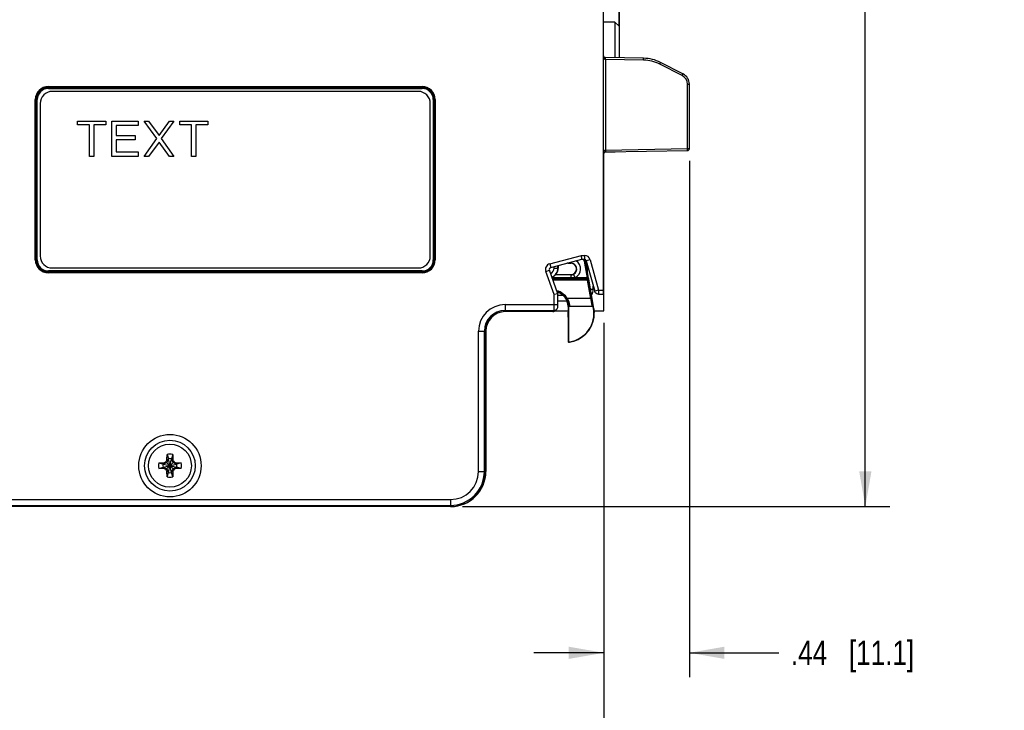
# Model space of a CAD drawing. Header units: inches. Extents: x 0 to 22, y 0 to 17.
# Tile 26 of 34: x 10.5 to 15.6, y 6 to 9.6. Entities that reach past the tile are written whole.
import ezdxf

# ---------------------------------------------------------------- set-up
doc = ezdxf.new("R2010")
doc.units = ezdxf.units.IN
doc.header["$LTSCALE"] = 1.21
doc.header["$MEASUREMENT"] = 0
doc.layers.get('0').update_dxf_attribs({"linetype": 'CONTINUOUS'})
for name, color, linetype in [('02___PRT_ALL_AXES', 7, 'CONTINUOUS'), ('03___PRT_ALL_CURVES', 7, 'CONTINUOUS'), ('06___PRT_ALL_SURFS', 7, 'CONTINUOUS'), ('DIMENSIONS', 7, 'CONTINUOUS')]:
    doc.layers.add(name, color=color, linetype=linetype)
doc.styles.get("Standard").update_dxf_attribs({"font": 'txt', "width": 0.8})
doc.dimstyles.new('DIMSTYLE_3', dxfattribs={"dimtxt": 0.125, "dimasz": 0.18, "dimexe": 0.125, "dimexo": 0.0625, "dimgap": 0.0625, "dimtad": 0, "dimtih": 1, "dimtoh": 1, "dimzin": 4, "dimdsep": 46, "dimtxsty": 'STANDARD', "dimblk": '_FILLED', "dimblk1": '_FILLED', "dimblk2": '_FILLED', "dimcen": 0.09, "dimadec": 0, "dimazin": 0, "dimtp": 0.001, "dimtm": 0.001, "dimtfac": 1, "dimtofl": 0, "dimtmove": 0, "dimatfit": 3, "dimldrblk": '_FILLED', "dimfxl": 1, "dimtolj": 1, "dimtzin": 4, "dimarcsym": 0})

# ---------------------------------------------------------------- blocks, each defined once
blk = doc.blocks.new('_FILLED')
at = {"color": 0, "linetype": 'BYBLOCK'}
blk.add_solid([(0, 0), (-1, 0.174), (-1, -0.174)], dxfattribs=at)
blk = doc.blocks.new('*D23')
at = {"layer": 'DIMENSIONS', "color": 2, "linetype": 'CONTINUOUS'}
for p, q in [((13.5691, 13.1022), (14.9716, 13.1022)), ((14.8466, 13.1022), (14.8466, 10.2195)), ((14.8466, 7.0867), (14.8466, 9.9695)), ((12.7821, 7.0867), (14.9716, 7.0867))]:
    blk.add_line(p, q, dxfattribs=at)
at = {"layer": 'DIMENSIONS', "color": 2, "linetype": 'CONTINUOUS', "xscale": 0.18, "yscale": 0.18, "zscale": 0.18}
for p, rotation in [((14.8466, 13.1022), 90), ((14.8466, 7.0867), 270)]:
    blk.add_blockref('_FILLED', p, dxfattribs=dict(at, rotation=rotation))
at = {"layer": 'DIMENSIONS', "color": 2, "linetype": 'CONTINUOUS', "insert": (14.8466, 10.157), "char_height": 0.125, "width": 1.425, "attachment_point": 2, "line_spacing_factor": 0.9}
blk.add_mtext('(6.02{\\Ftxt.shx;\\W1.000000;\\H0.125000; }[152.8])', dxfattribs=at)
blk = doc.blocks.new('*D24')
at = {"layer": 'DIMENSIONS', "color": 2, "linetype": 'CONTINUOUS'}
for p, q in [((13.9446, 8.8605), (13.9446, 6.2115)), ((13.5066, 8.0286), (13.5066, 6.2115)), ((13.5066, 6.3365), (13.1466, 6.3365)), ((13.9446, 6.3365), (14.4024, 6.3365))]:
    blk.add_line(p, q, dxfattribs=at)
at = {"layer": 'DIMENSIONS', "color": 2, "linetype": 'CONTINUOUS', "xscale": 0.18, "yscale": 0.18, "zscale": 0.18}
blk.add_blockref('_FILLED', (13.5066, 6.3365), dxfattribs=at)
at = {"layer": 'DIMENSIONS', "color": 2, "linetype": 'CONTINUOUS', "xscale": 0.18, "yscale": 0.18, "zscale": 0.18, "rotation": 180}
blk.add_blockref('_FILLED', (13.9446, 6.3365), dxfattribs=at)
at = {"layer": 'DIMENSIONS', "color": 2, "linetype": 'CONTINUOUS', "insert": (14.4649, 6.399), "char_height": 0.125, "width": 1.025, "attachment_point": 1, "line_spacing_factor": 0.9}
blk.add_mtext('.44{\\Ftxt.shx;\\W1.000000;\\H0.125000; }[11.1]', dxfattribs=at)
blk = doc.blocks.new('*D25')
at = {"layer": 'DIMENSIONS', "color": 2, "linetype": 'CONTINUOUS'}
for p, q in [((13.5066, 8.0286), (13.5066, 5.4615)), ((9.5043, 7.599), (9.5043, 5.4615)), ((9.5043, 5.5865), (10.8305, 5.5865)), ((13.5066, 5.5865), (12.1805, 5.5865))]:
    blk.add_line(p, q, dxfattribs=at)
at = {"layer": 'DIMENSIONS', "color": 2, "linetype": 'CONTINUOUS', "xscale": 0.18, "yscale": 0.18, "zscale": 0.18, "rotation": 180}
blk.add_blockref('_FILLED', (9.5043, 5.5865), dxfattribs=at)
at = {"layer": 'DIMENSIONS', "color": 2, "linetype": 'CONTINUOUS', "xscale": 0.18, "yscale": 0.18, "zscale": 0.18}
blk.add_blockref('_FILLED', (13.5066, 5.5865), dxfattribs=at)
at = {"layer": 'DIMENSIONS', "color": 2, "linetype": 'CONTINUOUS', "insert": (11.5055, 5.649), "char_height": 0.125, "width": 1.225, "attachment_point": 2, "line_spacing_factor": 0.9}
blk.add_mtext('4.00{\\Ftxt.shx;\\W1.000000;\\H0.125000; }[101.7]', dxfattribs=at)

msp = doc.modelspace()

# ---------------------------------------------------------------- linework, layer by layer
at = {"color": 7, "linetype": 'CONTINUOUS'}
for p, q in [((13.5046, 8.1765), (13.5046, 13.0992)), ((13.5864, 9.3886), (13.5865, 11.8489)), ((13.5844, 9.5503), (13.5844, 9.7062)), ((13.5628, 9.5719), (13.5046, 9.5719)), ((13.5628, 9.5719), (13.5627, 9.3891)), ((13.5628, 9.5719), (13.5844, 9.5503)), ((13.7101, 9.3865), (13.5144, 9.3899)), ((13.5145, 9.3799), (13.5144, 9.3899)), ((13.71, 9.3765), (13.5145, 9.3799)), ((13.5145, 9.3799), (13.5145, 8.9157)), ((13.71, 9.3765), (13.7101, 9.3865)), ((13.7929, 9.3558), (13.7974, 9.3647)), ((13.9074, 9.2975), (13.7929, 9.3558)), ((13.9118, 9.3064), (13.7974, 9.3647)), ((13.9074, 9.2975), (13.9118, 9.3064)), ((10.6586, 9.2314), (10.6586, 9.2414)), ((10.6586, 9.2414), (12.5746, 9.2414)), ((12.5746, 9.2314), (12.5746, 9.2414)), ((13.9347, 9.2529), (13.9446, 9.2529)), ((13.9347, 8.923), (13.9347, 9.2529)), ((13.9446, 8.923), (13.9446, 9.2529)), ((10.6586, 9.2364), (12.5746, 9.2364)), ((10.6586, 9.2314), (12.5746, 9.2314)), ((10.5916, 8.3525), (10.5916, 9.1745)), ((10.5916, 9.1745), (10.6016, 9.1745)), ((10.5966, 8.3525), (10.5966, 9.1745)), ((10.6016, 8.3525), (10.6016, 9.1745)), ((12.6315, 9.1745), (12.6415, 9.1745)), ((12.6315, 9.1745), (12.6315, 8.3525)), ((12.6365, 9.1745), (12.6365, 8.3525)), ((12.6415, 9.1745), (12.6415, 8.3525)), ((13.5066, 8.0911), (13.5066, 8.9016)), ((13.5627, 8.905), (13.511, 8.905)), ((13.5145, 8.9157), (13.5144, 8.9057)), ((13.5144, 8.9057), (13.9348, 8.913)), ((13.5145, 8.9157), (13.9347, 8.923)), ((13.5627, 8.9065), (13.5627, 8.905)), ((13.5627, 8.905), (13.5642, 8.9065)), ((13.9347, 8.923), (13.9446, 8.923)), ((13.9348, 8.913), (13.9347, 8.923)), ((13.5046, 8.8515), (13.5066, 8.8515)), ((13.5046, 8.8415), (13.5066, 8.8415)), ((13.5046, 8.836), (13.5066, 8.836)), ((13.5046, 8.826), (13.5066, 8.826)), ((13.5066, 8.3861), (13.5046, 8.3861)), ((13.5046, 8.3824), (13.5066, 8.3824)), ((10.5916, 8.3525), (10.6016, 8.3525)), ((12.6315, 8.3525), (12.6415, 8.3525)), ((13.2287, 8.3316), (13.3913, 8.3752)), ((13.2287, 8.3316), (13.2339, 8.3123)), ((13.2339, 8.3123), (13.394, 8.3552)), ((13.3368, 8.3347), (13.3173, 8.3347)), ((13.3212, 8.3357), (13.3368, 8.3357)), ((13.3368, 8.3347), (13.3368, 8.3399)), ((13.3913, 8.3752), (13.4067, 8.3752)), ((13.394, 8.3552), (13.3913, 8.3752)), ((13.394, 8.3552), (13.4067, 8.3552)), ((13.4067, 8.3752), (13.4067, 8.3552)), ((13.4092, 8.3357), (13.4141, 8.3365)), ((13.4225, 8.2604), (13.4092, 8.3357)), ((13.4096, 8.3506), (13.4151, 8.3506)), ((13.4278, 8.2591), (13.4141, 8.3365)), ((13.4356, 8.3531), (13.4163, 8.3478)), ((13.4163, 8.3478), (13.4591, 8.1912)), ((13.4207, 8.332), (13.4207, 8.2994)), ((13.4215, 8.295), (13.4215, 8.3291)), ((13.4356, 8.3531), (13.4783, 8.1965)), ((13.5046, 8.3524), (13.5066, 8.3524)), ((12.5746, 8.2955), (10.6586, 8.2955)), ((10.6586, 8.2955), (10.6586, 8.2855)), ((12.5746, 8.2905), (10.6586, 8.2905)), ((12.5746, 8.2855), (10.6586, 8.2855)), ((12.5746, 8.2855), (12.5746, 8.2955)), ((13.2082, 8.2925), (13.2271, 8.2993)), ((13.2509, 8.1741), (13.2082, 8.2925)), ((13.2709, 8.1776), (13.2271, 8.2993)), ((13.2509, 8.3098), (13.2509, 8.3169)), ((13.2509, 8.3098), (13.2719, 8.3098)), ((13.2709, 8.3098), (13.2709, 8.3222)), ((13.2719, 8.3225), (13.2719, 8.3098)), ((13.3589, 8.2604), (13.3501, 8.2784)), ((13.3368, 8.2594), (13.2414, 8.2594)), ((13.4242, 8.2554), (13.2428, 8.2554)), ((13.4229, 8.2538), (13.2434, 8.2538)), ((13.4229, 8.2488), (13.2452, 8.2488)), ((13.3368, 8.2752), (13.2573, 8.2752)), ((13.2584, 8.2763), (13.3368, 8.2763)), ((13.3368, 8.2763), (13.3368, 8.2594)), ((13.4225, 8.2604), (13.3589, 8.2604)), ((13.4274, 8.2613), (13.4225, 8.2604)), ((13.4225, 8.2604), (13.4241, 8.2561)), ((13.4242, 8.2554), (13.4229, 8.2538)), ((13.4229, 8.2488), (13.4229, 8.2538)), ((13.4278, 8.2497), (13.4229, 8.2488)), ((13.4397, 8.1535), (13.4229, 8.2488)), ((13.4241, 8.2561), (13.4242, 8.2554)), ((13.4292, 8.2513), (13.4278, 8.2497)), ((13.4447, 8.1544), (13.4278, 8.2497)), ((13.429, 8.2526), (13.429, 8.2527)), ((13.4553, 8.1035), (13.429, 8.2527)), ((13.4292, 8.2513), (13.429, 8.2527)), ((13.2709, 8.1776), (13.2509, 8.1741)), ((13.2709, 8.1226), (13.2709, 8.1776)), ((13.438, 8.2016), (13.4515, 8.2016)), ((13.4515, 8.2016), (13.4515, 8.2191)), ((13.4783, 8.1965), (13.4591, 8.1912)), ((13.4783, 8.1965), (13.5046, 8.1965)), ((13.4783, 8.1965), (13.4783, 8.1765)), ((13.2509, 8.1226), (13.2509, 8.1741)), ((13.2709, 8.1716), (13.2944, 8.1716)), ((13.2709, 8.1416), (13.317, 8.1416)), ((13.3188, 8.1535), (13.3144, 8.151)), ((13.4397, 8.1535), (13.3188, 8.1535)), ((13.4397, 8.1535), (13.4447, 8.1544)), ((13.4783, 8.1765), (13.5046, 8.1765)), ((12.9996, 8.1226), (13.2709, 8.1226)), ((12.9996, 8.1226), (12.9996, 8.0867)), ((12.9996, 8.0926), (13.2507, 8.0926)), ((13.0568, 8.0867), (12.9996, 8.0867)), ((13.0546, 8.0867), (13.0551, 8.0872)), ((13.2453, 8.0872), (13.0551, 8.0872)), ((13.2453, 8.0872), (13.2507, 8.0926)), ((13.2507, 8.0926), (13.2508, 8.1041)), ((13.2507, 8.0926), (13.2529, 8.0927)), ((13.2565, 8.0911), (13.3226, 8.0911)), ((13.2594, 8.093), (13.2648, 8.0985)), ((13.3247, 8.1135), (13.3226, 8.1135)), ((13.3226, 8.1135), (13.3226, 8.0832)), ((13.3226, 8.0832), (13.3227, 8.0832)), ((13.3228, 8.082), (13.3226, 8.0832)), ((13.3227, 8.0832), (13.3228, 8.082)), ((13.3228, 8.0824), (13.3228, 8.082)), ((13.3228, 8.082), (13.3229, 8.0813)), ((13.3229, 8.0803), (13.323, 8.0789)), ((13.323, 8.0789), (13.323, 8.0772)), ((13.323, 8.0772), (13.323, 8.0739)), ((13.3247, 8.1135), (13.325, 8.1085)), ((13.325, 8.1085), (13.3251, 8.1085)), ((13.3251, 8.1085), (13.3251, 7.9368)), ((13.3297, 8.1179), (13.33, 8.1135)), ((13.4468, 8.1135), (13.3301, 8.1135)), ((13.4517, 8.1094), (13.4518, 8.1094)), ((13.4528, 8.1031), (13.4517, 8.1094)), ((13.4528, 8.1031), (13.4553, 8.1035)), ((13.4572, 8.081), (13.4573, 8.0834)), ((13.4572, 8.0815), (13.4573, 8.0822)), ((13.4572, 8.0783), (13.4572, 8.0815)), ((13.4573, 8.0834), (13.4575, 8.0834)), ((13.4573, 8.0822), (13.4573, 8.0825)), ((13.4574, 8.0822), (13.4575, 8.0834)), ((13.4575, 8.0911), (13.5066, 8.0911)), ((13.323, 8.0743), (13.3231, 8.0733)), ((13.323, 8.0739), (13.3231, 8.0699)), ((13.3231, 8.0699), (13.3231, 8.0653)), ((13.3231, 8.0696), (13.3231, 8.0686)), ((13.3231, 8.0653), (13.3231, 8.0602)), ((13.3231, 8.0644), (13.3231, 8.0633)), ((13.3231, 8.0602), (13.3231, 7.9345)), ((13.3231, 8.0587), (13.3231, 8.0582)), ((13.4564, 8.0633), (13.4564, 8.0635)), ((12.8635, 7.9865), (12.8994, 7.9865)), ((12.8635, 7.2665), (12.8635, 7.9865)), ((12.8935, 7.2665), (12.8935, 7.9865)), ((12.8994, 7.9865), (12.8994, 7.2665)), ((12.9014, 7.9865), (12.9014, 7.2665)), ((11.2612, 7.3168), (11.2628, 7.3196)), ((11.2743, 7.329), (11.2651, 7.313)), ((11.2663, 7.3255), (11.2743, 7.329)), ((11.2673, 7.3539), (11.2743, 7.3319)), ((11.2889, 7.2611), (11.2743, 7.3319)), ((11.2743, 7.3319), (11.2743, 7.329)), ((11.2743, 7.2611), (11.2889, 7.3319)), ((11.2889, 7.264), (11.2743, 7.329)), ((11.2743, 7.264), (11.2889, 7.329)), ((11.2958, 7.3539), (11.2889, 7.3319)), ((11.2889, 7.329), (11.2889, 7.3319)), ((11.2889, 7.329), (11.2969, 7.3255)), ((11.2981, 7.313), (11.2889, 7.329)), ((11.3003, 7.3196), (11.3019, 7.3168)), ((11.2242, 7.3107), (11.2462, 7.3038)), ((11.2242, 7.2822), (11.2462, 7.2892)), ((11.2462, 7.2892), (11.317, 7.3038)), ((11.2491, 7.3038), (11.2462, 7.3038)), ((11.2462, 7.3038), (11.317, 7.2892)), ((11.2462, 7.2892), (11.2491, 7.2892)), ((11.2651, 7.313), (11.2491, 7.3038)), ((11.2526, 7.3118), (11.2491, 7.3038)), ((11.2491, 7.2892), (11.3141, 7.3038)), ((11.2491, 7.3038), (11.3141, 7.2892)), ((11.2491, 7.2892), (11.2651, 7.28)), ((11.2526, 7.2812), (11.2491, 7.2892)), ((11.2585, 7.3152), (11.2612, 7.3168)), ((11.2612, 7.2762), (11.2585, 7.2777)), ((11.2612, 7.3168), (11.3019, 7.2762)), ((11.2612, 7.2762), (11.3019, 7.3168)), ((11.2628, 7.2734), (11.2612, 7.2762)), ((11.2651, 7.28), (11.2743, 7.264)), ((11.2889, 7.264), (11.2981, 7.28)), ((11.3141, 7.3038), (11.2981, 7.313)), ((11.2981, 7.28), (11.3141, 7.2892)), ((11.3019, 7.2762), (11.3003, 7.2734)), ((11.3019, 7.3168), (11.3047, 7.3152)), ((11.3047, 7.2777), (11.3019, 7.2762)), ((11.3106, 7.3118), (11.3141, 7.3038)), ((11.3141, 7.2892), (11.3106, 7.2812)), ((11.317, 7.3038), (11.3141, 7.3038)), ((11.3141, 7.2892), (11.317, 7.2892)), ((11.339, 7.3107), (11.317, 7.3038)), ((11.339, 7.2822), (11.317, 7.2892)), ((11.2743, 7.264), (11.2663, 7.2675)), ((11.2673, 7.2391), (11.2743, 7.2611)), ((11.2743, 7.264), (11.2743, 7.2611)), ((11.2969, 7.2675), (11.2889, 7.264)), ((11.2889, 7.2611), (11.2889, 7.264)), ((11.2958, 7.2391), (11.2889, 7.2611)), ((12.8635, 7.2665), (12.8994, 7.2665)), ((10.3502, 7.1226), (12.7196, 7.1226)), ((12.7196, 7.1226), (12.7196, 7.0867)), ((12.7196, 7.0867), (10.3464, 7.0867)), ((10.3471, 7.0926), (12.7196, 7.0926))]:
    msp.add_line(p, q, dxfattribs=at)
for points in [[(13.429, 8.2527), (13.4287, 8.2543), (13.4283, 8.2565), (13.4278, 8.2591)], [(13.2648, 8.0985), (13.267, 8.1011), (13.2689, 8.1043)], [(13.2689, 8.1043), (13.27, 8.1075), (13.2706, 8.1111), (13.2708, 8.1129), (13.2708, 8.1152), (13.2708, 8.1185), (13.2709, 8.1226)], [(13.3229, 8.0813), (13.3229, 8.0808), (13.3229, 8.0803)], [(13.4557, 8.0576), (13.4559, 8.0593), (13.4561, 8.061), (13.4563, 8.0627), (13.4565, 8.0644), (13.4566, 8.066), (13.4567, 8.0675), (13.4568, 8.069), (13.4569, 8.0704), (13.457, 8.0718), (13.457, 8.0731), (13.4571, 8.0743), (13.4571, 8.0754), (13.4572, 8.0765), (13.4572, 8.0783)]]:
    msp.add_lwpolyline(points, dxfattribs=at)
for radius in [0.16, 0.13, 0.1102]:
    msp.add_circle((11.2816, 7.2965), radius, dxfattribs=at)
for centre, radius, start, end in [((13.5146, 9.3999), 0.01, 188.6346, 269), ((13.7067, 9.1865), 0.19, 62.9978, 89.0022), ((13.7066, 9.1865), 0.2, 63, 89), ((13.8847, 9.2529), 0.05, 0.0044, 62.9955), ((13.8846, 9.2529), 0.06, 0, 62.9856), ((10.6586, 9.1745), 0.067, 90, 180), ((12.5746, 9.1745), 0.067, 0, 90), ((10.6586, 9.1745), 0.062, 90, 180), ((10.6586, 9.1745), 0.057, 90, 180), ((12.5746, 9.1745), 0.062, 0, 90), ((12.5746, 9.1745), 0.057, 0, 90), ((13.5146, 8.8957), 0.01, 91, 171.363), ((13.5146, 8.9106), 0.00509, 91.0514, 101.5229), ((13.9346, 8.923), 0.01, 271, 360), ((10.6586, 8.3525), 0.067, 180, 270), ((10.6586, 8.3525), 0.062, 180, 270), ((10.6586, 8.3525), 0.057, 180, 270), ((12.5746, 8.3525), 0.067, 270, 360), ((12.5746, 8.3525), 0.062, 270, 360), ((12.5746, 8.3525), 0.057, 270, 360), ((13.2365, 8.3027), 0.03, 104.9988, 199.8022), ((13.3368, 8.3055), 0.0302, 296.1436, 90), ((13.3368, 8.3055), 0.0292, 270, 90), ((13.3368, 8.3055), 0.0502, 296.1436, 56.5758), ((13.3571, 8.3265), 0.0529, 10, 32.9015), ((13.4067, 8.3452), 0.03, 15.2535, 90.0016), ((13.4067, 8.3452), 0.00999, 15.22, 90.0351), ((13.3571, 8.3265), 0.0579, 10, 29.6841), ((13.2364, 8.3027), 0.00999, 104.9457, 199.8534), ((13.2216, 8.3098), 0.0293, 292.9148, 360), ((13.2216, 8.3098), 0.0493, 291.6767, 360), ((13.2216, 8.3098), 0.0503, 291.6407, 360), ((13.3368, 8.3055), 0.0302, 270.027, 296.1924), ((13.4229, 8.2488), 0.005, 10.0169, 89.9832), ((13.4242, 8.2504), 0.005, 10.0168, 89.9832), ((13.2476, 8.1135), 0.0817, 29.3328, 77.5459), ((13.2476, 8.1135), 0.0767, 29.3302, 74.4774), ((13.2476, 8.1135), 0.075, 0, 74.0472), ((13.3915, 8.2016), 0.0599, 330.614, 351.3416), ((13.3913, 8.2016), 0.0601, 351.2966, 359.9624), ((13.2454, 8.1123), 0.0791, 18.5624, 29.3193), ((12.9996, 7.9865), 0.1361, 90, 180), ((12.9996, 7.9865), 0.1061, 90, 180), ((12.9996, 7.9865), 0.1002, 90, 180), ((13.0016, 7.9865), 0.1002, 91.1526, 180), ((13.2452, 8.1073), 0.0201, 270.0748, 292.4273), ((9.3006, 8.1213), 3.9503, 359.751, 0.0191), ((13.2453, 8.1072), 0.02, 292.5027, 314.9986), ((13.2668, 8.079), 0.0562, 2.3801, 3.0492), ((13.3276, 8.0832), 0.005, 194.8741, 202.4528), ((13.2292, 8.0774), 0.0938, 2.0596, 2.4212), ((13.1934, 8.0761), 0.1296, 1.8718, 2.074), ((13.117, 8.0736), 0.206, 1.2985, 1.8593), ((12.9866, 8.0704), 0.3365, 1.177, 1.3418), ((12.8375, 8.0674), 0.4855, 0.8226, 1.1735), ((13.33, 8.1085), 0.005, 90.0047, 180.0047), ((13.3076, 8.0775), 0.1475, 279.099, 10), ((13.4469, 8.1085), 0.005, 9.9927, 89.9963), ((13.3076, 8.0775), 0.15, 2.2734, 10), ((13.4525, 8.0832), 0.00501, 339.2594, 347.638), ((12.4755, 8.0622), 0.8477, 0.4994, 0.7513), ((12.1394, 8.0592), 1.1837, 0.2483, 0.4545), ((11.9377, 8.0583), 1.3855, 0.0174, 0.2048), ((13.3076, 8.0775), 0.1494, 278.1831, 352.342), ((13.2901, 8.0798), 0.1671, 352.3512, 354.345), ((13.0377, 8.1818), 0.3777, 319.0904, 319.5491), ((13.3281, 7.9345), 0.005, 180.0204, 278.1618), ((13.3301, 7.9368), 0.005, 179.9942, 279.1048), ((13.0353, 8.1927), 0.3943, 318.1281, 318.5764), ((11.2816, 7.2965), 0.0297, 129.0984, 140.9016), ((13.1487, 6.2214), 2.1823, 149.6067, 149.7872), ((11.2816, 7.2965), 0.0592, 76.0695, 103.9305), ((11.2816, 7.2965), 0.0361, 78.3738, 101.6262), ((9.4874, 6.264), 2.0979, 30.2091, 30.3969), ((11.2816, 7.2965), 0.0297, 39.0984, 50.9016), ((11.2816, 7.2965), 0.0592, 166.0695, 193.9305), ((11.2816, 7.2965), 0.0361, 168.3738, 191.6262), ((12.3141, 5.5023), 2.0979, 120.2091, 120.3969), ((12.3567, 9.1636), 2.1823, 239.6067, 239.7872), ((11.2816, 7.2965), 0.0297, 219.0984, 230.9016), ((13.0758, 8.329), 2.0979, 210.2091, 210.3969), ((9.4145, 8.3716), 2.1823, 329.6067, 329.7872), ((11.2816, 7.2965), 0.0297, 309.0984, 320.9016), ((10.2065, 5.4294), 2.1823, 59.6067, 59.7872), ((10.2491, 9.0907), 2.0979, 300.2091, 300.3969), ((11.2816, 7.2965), 0.0361, 348.3738, 11.6262), ((11.2816, 7.2965), 0.0592, 346.0695, 13.9305), ((11.2816, 7.2965), 0.0592, 256.0695, 283.9305), ((11.2816, 7.2965), 0.0361, 258.3738, 281.6262), ((12.7196, 7.2665), 0.1798, 270, 360), ((12.7196, 7.2665), 0.1739, 270, 360), ((12.7196, 7.2665), 0.1439, 270, 360), ((12.7216, 7.2665), 0.1798, 270, 360)]:
    msp.add_arc(centre, radius, start, end, dxfattribs=at)
for centre, ratio, start_param, end_param in [((13.3301, 8.1085), 0.999848, 1.570796, 3.141593), ((13.4468, 8.1085), 0.999843, 0.174506, 1.570796)]:
    msp.add_ellipse(centre, major_axis=(0.005, 0), ratio=ratio, start_param=start_param, end_param=end_param, dxfattribs=at)
for points, knots in [([(13.5072, 9.3865), (13.5067, 9.3875), (13.5059, 9.3897), (13.5049, 9.3942), (13.5046, 9.3976), (13.5046, 9.3999)], [0, 0, 0, 0, 0.251884, 0.502122, 1, 1, 1, 1]), ([(13.5145, 9.3799), (13.514, 9.3799), (13.5131, 9.3801), (13.5119, 9.3806), (13.5108, 9.3813), (13.5096, 9.3825), (13.5083, 9.3842), (13.5075, 9.3857), (13.5072, 9.3865)], [0, 0, 0, 0, 0.131691, 0.26134, 0.388454, 0.513412, 0.758518, 1, 1, 1, 1]), ([(13.5046, 8.8957), (13.5046, 8.8975), (13.5048, 8.9004), (13.5055, 8.9041), (13.5062, 8.9069), (13.5073, 8.9095), (13.5085, 8.9117), (13.5097, 8.9132), (13.5108, 8.9142), (13.5121, 8.9151), (13.5131, 8.9155), (13.5136, 8.9156)], [0, 0, 0, 0, 0.244267, 0.366818, 0.489851, 0.613698, 0.738954, 0.802545, 0.867063, 0.932827, 1, 1, 1, 1]), ([(13.3589, 8.2604), (13.3571, 8.2602), (13.3534, 8.2599), (13.346, 8.2595), (13.3405, 8.2594), (13.3368, 8.2594)], [0, 0, 0, 0, 0.250007, 0.500012, 1, 1, 1, 1]), ([(13.429, 8.2527), (13.4289, 8.253), (13.4288, 8.2534), (13.4284, 8.2541), (13.4279, 8.2547), (13.4273, 8.2552), (13.4266, 8.2556), (13.4258, 8.2559), (13.425, 8.2561), (13.4244, 8.2561), (13.4241, 8.2561)], [0, 0, 0, 0, 0.116536, 0.234549, 0.3548, 0.477951, 0.604246, 0.73379, 0.866209, 1, 1, 1, 1]), ([(13.4783, 8.1765), (13.4762, 8.1765), (13.4729, 8.177), (13.4689, 8.1788), (13.4662, 8.1805), (13.4637, 8.1827), (13.461, 8.1861), (13.4596, 8.1891), (13.4591, 8.1912)], [0, 0, 0, 0, 0.249324, 0.374708, 0.499899, 0.625113, 0.750568, 1, 1, 1, 1]), ([(13.3188, 8.1535), (13.3198, 8.1519), (13.3212, 8.1494), (13.3229, 8.146), (13.3241, 8.1435), (13.3251, 8.1409), (13.326, 8.1384), (13.3268, 8.1359), (13.3277, 8.1327), (13.3285, 8.1289), (13.3292, 8.1247), (13.3295, 8.1211), (13.3296, 8.1189), (13.3297, 8.1179)], [0, 0, 0, 0, 0.151719, 0.227033, 0.301531, 0.374862, 0.446663, 0.516554, 0.58413, 0.710763, 0.823763, 0.920831, 1, 1, 1, 1]), ([(13.3204, 8.1375), (13.3209, 8.1362), (13.3216, 8.1338), (13.3228, 8.1291), (13.3236, 8.1247), (13.3242, 8.1206), (13.3244, 8.118), (13.3246, 8.1156), (13.3246, 8.1142), (13.3247, 8.1135)], [0, 0, 0, 0, 0.160248, 0.313146, 0.590383, 0.712212, 0.821579, 0.917714, 1, 1, 1, 1]), ([(13.4469, 8.1135), (13.4469, 8.1135), (13.4469, 8.1135), (13.4469, 8.1135), (13.4469, 8.1135), (13.4469, 8.1135), (13.4469, 8.1136), (13.4469, 8.1136), (13.4469, 8.1137), (13.4469, 8.1138), (13.4469, 8.1139), (13.4469, 8.1141), (13.4469, 8.1144), (13.4468, 8.1147), (13.4468, 8.1153), (13.4467, 8.1159), (13.4466, 8.1166), (13.4464, 8.1174), (13.4463, 8.1183), (13.4461, 8.1193), (13.4459, 8.1208), (13.4455, 8.1228), (13.4451, 8.1254), (13.4445, 8.1283), (13.444, 8.1315), (13.4433, 8.1348), (13.4427, 8.1384), (13.442, 8.142), (13.441, 8.1471), (13.4402, 8.1509), (13.4397, 8.1535)], [0, 0, 0, 0, 0.00024, 0.00054, 0.000954, 0.0015, 0.002187, 0.003019, 0.005128, 0.007834, 0.011142, 0.015052, 0.019564, 0.030388, 0.043583, 0.059113, 0.076941, 0.097023, 0.1193, 0.14371, 0.170192, 0.22909, 0.295362, 0.368334, 0.447261, 0.531364, 0.619811, 0.711759, 0.806377, 1, 1, 1, 1]), ([(13.4518, 8.1094), (13.4518, 8.1094), (13.4518, 8.1094), (13.4518, 8.1094), (13.4518, 8.1094), (13.4518, 8.1094), (13.4518, 8.1095), (13.4518, 8.1096), (13.4518, 8.1097), (13.4518, 8.1099), (13.4518, 8.11), (13.4518, 8.1103), (13.4517, 8.1108), (13.4517, 8.1114), (13.4516, 8.1121), (13.4515, 8.1129), (13.4514, 8.1138), (13.4512, 8.1148), (13.4511, 8.1159), (13.4508, 8.1175), (13.4505, 8.1198), (13.45, 8.1228), (13.4495, 8.126), (13.4489, 8.1296), (13.4483, 8.1333), (13.4476, 8.1373), (13.4469, 8.1414), (13.4459, 8.1471), (13.4452, 8.1515), (13.4447, 8.1544)], [0, 0, 0, 0, 0.000216, 0.000504, 0.00091, 0.001453, 0.002969, 0.005077, 0.007782, 0.011087, 0.014993, 0.0195, 0.030309, 0.043483, 0.058985, 0.076779, 0.09682, 0.119053, 0.143417, 0.169851, 0.228657, 0.294853, 0.367772, 0.446677, 0.530797, 0.619299, 0.711337, 0.806076, 1, 1, 1, 1]), ([(13.2529, 8.0927), (13.2551, 8.093), (13.2584, 8.0939), (13.2623, 8.0962), (13.264, 8.0977), (13.2648, 8.0985)], [0, 0, 0, 0, 0.499395, 0.749937, 1, 1, 1, 1]), ([(13.3297, 8.1179), (13.3293, 8.1179), (13.3287, 8.1179), (13.3278, 8.1176), (13.3269, 8.1172), (13.3261, 8.1166), (13.3255, 8.116), (13.325, 8.1152), (13.3247, 8.1144), (13.3247, 8.1138), (13.3247, 8.1135)], [0, 0, 0, 0, 0.131583, 0.262804, 0.392037, 0.518654, 0.642445, 0.763619, 0.882708, 1, 1, 1, 1]), ([(13.4564, 8.0635), (13.4566, 8.0653), (13.4568, 8.0687), (13.4571, 8.0735), (13.4572, 8.0771), (13.4572, 8.0795), (13.4572, 8.0805), (13.4572, 8.081)], [0, 0, 0, 0, 0.309553, 0.588738, 0.823214, 0.919539, 1, 1, 1, 1]), ([(11.2663, 7.3255), (11.2663, 7.3279), (11.2666, 7.3374), (11.2669, 7.3469), (11.2673, 7.3539)], [0, 0, 0, 0, 0.257991, 1, 1, 1, 1]), ([(11.2958, 7.3539), (11.296, 7.3516), (11.2964, 7.3422), (11.2967, 7.3327), (11.2969, 7.3255)], [0, 0, 0, 0, 0.24047, 1, 1, 1, 1]), ([(11.2242, 7.3107), (11.2264, 7.3109), (11.2359, 7.3113), (11.2454, 7.3116), (11.2526, 7.3118)], [0, 0, 0, 0, 0.240475, 1, 1, 1, 1]), ([(11.2526, 7.2812), (11.2501, 7.2813), (11.2407, 7.2815), (11.2312, 7.2818), (11.2242, 7.2822)], [0, 0, 0, 0, 0.257991, 1, 1, 1, 1]), ([(11.3106, 7.3118), (11.313, 7.3117), (11.3225, 7.3115), (11.332, 7.3111), (11.339, 7.3107)], [0, 0, 0, 0, 0.257991, 1, 1, 1, 1]), ([(11.339, 7.2822), (11.3367, 7.2821), (11.3273, 7.2816), (11.3178, 7.2813), (11.3106, 7.2812)], [0, 0, 0, 0, 0.24047, 1, 1, 1, 1]), ([(11.2673, 7.2391), (11.2672, 7.2413), (11.2667, 7.2508), (11.2664, 7.2603), (11.2663, 7.2675)], [0, 0, 0, 0, 0.24047, 1, 1, 1, 1]), ([(11.2969, 7.2675), (11.2968, 7.265), (11.2966, 7.2556), (11.2962, 7.2461), (11.2958, 7.2391)], [0, 0, 0, 0, 0.257991, 1, 1, 1, 1])]:
    msp.add_open_spline(points, degree=3, knots=knots, dxfattribs=at)
at = {"layer": '02___PRT_ALL_AXES', "color": 7, "linetype": 'CONTINUOUS'}
for p, q in [((12.5546, 9.2165), (10.6786, 9.2165)), ((10.6166, 9.1545), (10.6166, 8.3725)), ((12.6166, 8.3725), (12.6166, 9.1545)), ((10.6786, 8.3105), (12.5546, 8.3105))]:
    msp.add_line(p, q, dxfattribs=at)
for centre, start, end in [((10.6786, 9.1545), 90, 180), ((12.5546, 9.1545), 0, 90), ((10.6786, 8.3725), 180, 270), ((12.5546, 8.3725), 270, 360)]:
    msp.add_arc(centre, 0.062, start, end, dxfattribs=at)
at = {"layer": '03___PRT_ALL_CURVES', "color": 4, "linetype": 'CONTINUOUS'}
for p, q in [((10.8086, 9.0645), (10.9527, 9.0645)), ((10.8086, 9.0451), (10.8086, 9.0645)), ((10.8692, 9.0451), (10.8086, 9.0451)), ((10.8692, 8.8825), (10.8692, 9.0451)), ((10.9527, 9.0451), (10.892, 9.0451)), ((10.892, 9.0451), (10.892, 8.8825)), ((10.9527, 9.0645), (10.9527, 9.0451)), ((10.983, 9.0645), (11.1195, 9.0645)), ((10.983, 8.8825), (10.983, 9.0645)), ((11.1195, 9.0413), (11.0057, 9.0413)), ((11.0057, 9.0413), (11.0057, 8.9909)), ((11.1195, 9.0645), (11.1195, 9.0413)), ((11.1498, 9.0645), (11.1726, 9.0645)), ((11.2143, 8.9754), (11.1498, 9.0645)), ((11.1726, 9.0645), (11.2257, 8.9909)), ((11.2257, 8.9909), (11.2787, 9.0645)), ((11.3015, 9.0645), (11.237, 8.9754)), ((11.2787, 9.0645), (11.3015, 9.0645)), ((11.3318, 9.0645), (11.4759, 9.0645)), ((11.3318, 9.0451), (11.3318, 9.0645)), ((11.3925, 9.0451), (11.3318, 9.0451)), ((11.3925, 8.8825), (11.3925, 9.0451)), ((11.4759, 9.0451), (11.4152, 9.0451)), ((11.4152, 9.0451), (11.4152, 8.8825)), ((11.4759, 9.0645), (11.4759, 9.0451)), ((11.0057, 8.9909), (11.1043, 8.9909)), ((11.1043, 8.9909), (11.1043, 8.9677)), ((11.1043, 8.9677), (11.0057, 8.9677)), ((11.0057, 8.9677), (11.0057, 8.9057)), ((11.1498, 8.8825), (11.2143, 8.9754)), ((11.2257, 8.9561), (11.1726, 8.8825)), ((11.2787, 8.8825), (11.2257, 8.9561)), ((11.237, 8.9754), (11.3015, 8.8825)), ((11.0057, 8.9057), (11.1195, 8.9057)), ((11.1195, 8.9057), (11.1195, 8.8825)), ((10.892, 8.8825), (10.8692, 8.8825)), ((11.1195, 8.8825), (10.983, 8.8825)), ((11.1726, 8.8825), (11.1498, 8.8825)), ((11.3015, 8.8825), (11.2787, 8.8825)), ((11.4152, 8.8825), (11.3925, 8.8825))]:
    msp.add_line(p, q, dxfattribs=at)
at = {"layer": '06___PRT_ALL_SURFS', "color": 7, "linetype": 'CONTINUOUS'}
for p, q in [((13.5066, 8.8515), (13.5066, 8.9016)), ((13.5046, 8.8515), (13.5066, 8.8515))]:
    msp.add_line(p, q, dxfattribs=at)

# ---------------------------------------------------------------- dimensions: what is measured, and where the dimension line sits
at = {"layer": 'DIMENSIONS', "color": 2, "linetype": 'CONTINUOUS'}
dim = msp.add_linear_dim(base=(14.8466, 7.0867), p1=(13.5066, 13.1022), p2=(12.7196, 7.0867), angle=270, text='(<>)', dimstyle='DIMSTYLE_3', dxfattribs=at)
dim.commit()
dim.dimension.update_dxf_attribs({"geometry": '*D23', "text_midpoint": (14.8466, 10.0945), "dimtype": 160})
for base, p1, p2, picture, middle in [((13.5066, 6.3365), (13.9446, 8.923), (13.5066, 8.0911), '*D24', (14.9774, 6.3365)), ((9.5043, 5.5865), (13.5066, 8.0911), (9.5043, 7.6615), '*D25', (11.5055, 5.5865))]:
    dim = msp.add_linear_dim(base=base, p1=p1, p2=p2, angle=180, dimstyle='DIMSTYLE_3', dxfattribs=at)
    dim.commit()
    dim.dimension.update_dxf_attribs({"geometry": picture, "text_midpoint": middle, "dimtype": 160})

doc.saveas('drawing.dxf')
